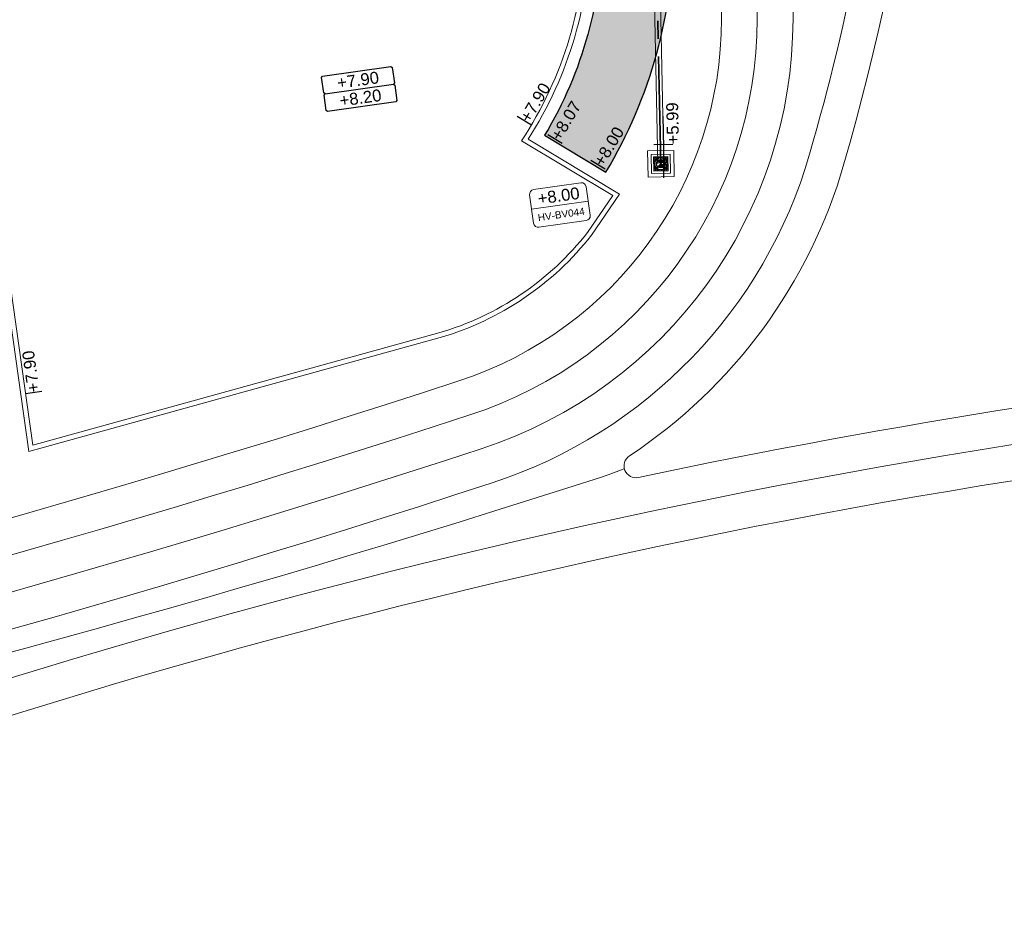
# Model space of a CAD drawing. Extents: x 98477 to 100410, y 398052 to 398969.
# Tile 91 of 256: x 98660 to 98701, y 398195 to 398233. Entities that reach past the tile are written whole.
import ezdxf
from ezdxf.enums import TextEntityAlignment as Align

# ---------------------------------------------------------------- set-up
doc = ezdxf.new("R2010")
doc.units = 0
doc.linetypes.add('AL-NUTSTRACE', pattern=[17, 5, -3.5, 0, -3.5, 5])
doc.linetypes.add('RI-DWA', pattern=[9.75, 4.5, -0.75, 0.75, -0.75, 0.75, -0.75, 0.75, -0.75])
for name, color, linetype, lineweight in [('N-GW-hoogtelijn laagte NAP +6.20', 120, 'AL-HOOGTELIJN +6.20', 18), ('N-GW-hoogtelijn laagte NAP +6.50', 110, 'AL-HOOGTELIJN +6.50', 18), ('N-GW-hoogtelijn laagte NAP +7.00', 100, 'AL-HOOGTELIJN +7.00', 18), ('N-GW-hoogtelijn laagte NAP +7.50', 90, 'AL-HOOGTELIJN +7.50', 18), ('N-GW-hoogtelijn laagte NAP +8.00', 80, 'AL-HOOGTELIJN +8.00', 18), ('N-KO-kantbegrenzing grondwerk', 70, 'Continuous', 25), ('N-RI-DWA b.o.b.', 24, 'Continuous', 25), ('N-RI-DWA hoofdriool', 24, 'RI-DWA', 35), ('N-RI-DWA hoofdriool buiswand', 24, 'Continuous', 13), ('N-RI-DWA put', 1, 'Continuous', 25), ('N-RI-DWA putdeksel', 7, 'Continuous', 18), ('N-RI-DWA putnummer', 24, 'Continuous', 18), ('N-RI-DWA putwand', 7, 'Continuous', 18), ('N-VH-arcering printbeton', 8, 'Continuous', 9), ('X-AL-afwerkhoogte', 4, 'Continuous', 30), ('X-AL-hoogtelijn - Niv 1', 1, 'AL-HOOGTELIJN', 18), ('X-AL-nutstrace VERWERKT', 252, 'AL-NUTSTRACE', 18), ('X-AL-planhoogte brm', 10, 'Continuous', 25), ('X-AL-planhoogte wrm', 252, 'Continuous', 25), ('X-AL-planthoogte VERWERKT', 180, 'Continuous', 25)]:
    doc.layers.add(name, color=color, linetype=linetype, lineweight=lineweight)
for name, color, linetype, plot in [('X-AL-contourlijnen', 30, 'Continuous', False), ('X-AL-hulplijn', 30, 'Continuous', False), ('X-AL-hulplijn riolering', 30, 'Continuous', False)]:
    doc.layers.add(name, color=color, linetype=linetype, plot=plot)
doc.styles.add('CS Annotative', font='arial.ttf')
doc.styles.get("Standard").update_dxf_attribs({"font": 'txt.shx'})
doc.linetypes.add('AL-HOOGTELIJN', pattern='A,10,-1.5,["H",Standard,S=0.9,R=0,X=-0.3,Y=-0.45],-1.5,30', length=43)
doc.linetypes.add('AL-HOOGTELIJN +6.20', pattern='A,7.5,-1.5,["+6.20",Standard,S=0.9,R=0,X=-0.3,Y=-0.45],-4.5,22.5', length=36)
doc.linetypes.add('AL-HOOGTELIJN +6.50', pattern='A,7.5,-1.5,["+6.50",Standard,S=0.9,R=0,X=-0.3,Y=-0.45],-4.5,22.5', length=36)
doc.linetypes.add('AL-HOOGTELIJN +7.00', pattern='A,7.5,-1.5,["+7.00",Standard,S=0.9,R=0,X=-0.3,Y=-0.45],-4.5,22.5', length=36)
doc.linetypes.add('AL-HOOGTELIJN +7.50', pattern='A,7.5,-1.5,["+7.50",Standard,S=0.9,R=0,X=-0.3,Y=-0.45],-4.5,22.5', length=36)
doc.linetypes.add('AL-HOOGTELIJN +8.00', pattern='A,7.5,-1.5,["+8.00",Standard,S=0.9,R=0,X=-0.3,Y=-0.45],-4.5,22.5', length=36)

# ---------------------------------------------------------------- blocks, each defined once
blk = doc.blocks.new('*U280')
at = {"layer": 'X-AL-planhoogte brm', "flags": 128}
blk.add_lwpolyline([(-7.249999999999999, 3.75), (-7.499999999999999, 4), (-7.5, 7.25), (-7.25, 7.5), (7.25, 7.5), (7.5, 7.25), (7.5, 4), (7.25, 3.75)], dxfattribs=at)
at = {"layer": 'X-AL-planhoogte wrm', "flags": 128}
blk.add_lwpolyline([(7.5, 3.5), (7.5, 0.25), (7.25, 0), (-7.25, 0), (-7.5, 0.25), (-7.5, 3.5), (-7.25, 3.75), (7.25, 3.75)], close=True, dxfattribs=at)
at = {"layer": 'X-AL-planhoogte brm', "style": 'CS Annotative'}
blk.add_attdef('OMSCHRIJVING_afwerk', text='', height=2.5, dxfattribs=at).set_placement((0, 5.625), align=Align.MIDDLE_CENTER)
at = {"layer": 'X-AL-planhoogte wrm', "style": 'CS Annotative'}
blk.add_attdef('HOOGTE_eind', text='', height=2.5, dxfattribs=at).set_placement((0, 1.875), align=Align.MIDDLE_CENTER)
blk = doc.blocks.new('*U288')
at = {"layer": 'X-AL-hulplijn', "flags": 128}
blk.add_lwpolyline([(0.2389041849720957, 0.2557827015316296), (-0.2389041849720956, -0.2557827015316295)], dxfattribs=at)
at = {"layer": 'X-AL-planthoogte VERWERKT', "linetype": 'Continuous', "style": 'CS Annotative'}
blk.add_attdef('HOOGTE-RECHTS', text='', height=0.5, rotation=223.0458492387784, dxfattribs=at).set_placement((2.797639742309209e-11, 8.022102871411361e-12), align=Align.MIDDLE_LEFT)
blk = doc.blocks.new('*U289')
at = {"layer": 'X-AL-hulplijn', "flags": 128}
blk.add_lwpolyline([(0.2389041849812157, 0.2557827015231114), (-0.2389041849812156, -0.2557827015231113)], dxfattribs=at)
at = {"layer": 'X-AL-planthoogte VERWERKT', "linetype": 'Continuous', "style": 'CS Annotative'}
blk.add_attdef('HOOGTE-RECHTS', text='', height=0.5, rotation=223.0458492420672, dxfattribs=at).set_placement((2.797639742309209e-11, 8.022102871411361e-12), align=Align.MIDDLE_LEFT)
blk = doc.blocks.new('*U285')
at = {"layer": 'X-AL-hulplijn', "flags": 128}
blk.add_lwpolyline([(0.346593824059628, 0.04871058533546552), (-0.3465938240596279, -0.0487105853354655)], dxfattribs=at)
at = {"layer": 'X-AL-planthoogte VERWERKT', "linetype": 'Continuous', "style": 'CS Annotative'}
blk.add_attdef('HOOGTE-RECHTS', text='', height=0.4999999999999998, rotation=277.9999999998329, dxfattribs=at).set_placement((-4.365574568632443e-11, 5.82076609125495e-11), align=Align.MIDDLE_LEFT)
blk = doc.blocks.new('*U56')
h = blk.add_hatch()
h.set_pattern_fill('ANSI31', color=256, scale=0.8, angle=143.0000000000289)
h.set_pattern_definition([(188.0000000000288, (-2.688911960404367e-16, -1.277783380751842e-16), (0.01391731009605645, -0.09902680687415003), [])])
h.paths.add_polyline_path([(-0.1564719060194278, -0.2076452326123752, 0.618818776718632), (0.26, -9.71445146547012e-17, 0.2354687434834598), (0.1564719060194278, 0.207645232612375)])
at = {"flags": 128}
blk.add_lwpolyline([(-0.1564719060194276, -0.207645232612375), (0.1564719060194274, 0.2076452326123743)], dxfattribs=at)
blk.add_circle((-4.900751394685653e-17, -9.68757018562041e-17), 0.26)
at = {"layer": 'N-RI-DWA putdeksel', "flags": 128}
blk.add_lwpolyline([(-0.2553284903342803, -0.3388323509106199), (0.3388323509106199, -0.2553284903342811), (0.2553284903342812, 0.338832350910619), (-0.338832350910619, 0.2553284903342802)], close=True, dxfattribs=at)
at = {"layer": 'N-RI-DWA putdeksel', "lineweight": 5, "flags": 128}
for points in [[(-0.3318736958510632, 0.2058150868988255), (-0.105512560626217, 0.2376280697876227)], [(-0.3249150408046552, 0.1563016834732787), (-0.1923503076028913, 0.1749324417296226)], [(-0.3179563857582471, 0.106788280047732), (-0.2311768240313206, 0.1189843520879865)], [(-0.3109977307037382, 0.05727487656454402), (-0.2515816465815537, 0.06562526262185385)], [(-0.3040390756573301, 0.007761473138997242), (-0.2596225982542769, 0.01400380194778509)], [(-0.2893189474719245, 0.2622871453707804), (-0.2575059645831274, 0.03592601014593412)], [(-0.2398055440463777, 0.2692458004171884), (-0.2211747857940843, 0.1366810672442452)], [(-0.1902921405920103, 0.2762044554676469), (-0.1780960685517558, 0.1894248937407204)], [(-0.1407787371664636, 0.2831631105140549), (-0.1324283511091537, 0.2237470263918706)], [(-0.09126533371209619, 0.2901217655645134), (-0.08502300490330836, 0.2457052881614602)], [(-0.04175193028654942, 0.2970804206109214), (-0.03618500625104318, 0.2574696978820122)], [(0.007761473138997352, 0.3040390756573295), (0.0140038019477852, 0.2596225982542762)], [(0.03592601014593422, 0.2575059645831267), (0.2622871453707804, 0.2893189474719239)], [(0.05727487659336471, 0.310997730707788), (0.06562526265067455, 0.2515816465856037)], [(0.1067882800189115, 0.317956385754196), (0.118984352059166, 0.2311768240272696)], [(0.1366810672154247, 0.2211747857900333), (0.2692458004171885, 0.2398055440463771)], [(0.1563016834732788, 0.3249150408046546), (0.1749324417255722, 0.1923503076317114)], [(0.18942489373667, 0.1780960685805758), (0.2762044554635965, 0.1902921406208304)], [(0.2058150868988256, 0.3318736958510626), (0.2376280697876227, 0.1055125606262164)], [(0.2237470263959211, 0.1324283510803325), (0.2831631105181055, 0.1407787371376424)], [(0.2457052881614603, 0.08502300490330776), (0.2901217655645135, 0.09126533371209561)], [(0.2574696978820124, 0.03618500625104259), (0.2970804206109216, 0.04175193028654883)], [(-0.297080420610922, -0.04175193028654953), (-0.2574696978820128, -0.03618500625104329)], [(-0.290121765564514, -0.0912653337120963), (-0.2457052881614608, -0.08502300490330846)], [(-0.283163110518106, -0.1407787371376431), (-0.2237470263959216, -0.1324283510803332)], [(-0.276204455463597, -0.190292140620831), (-0.1894248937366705, -0.1780960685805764)], [(-0.269245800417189, -0.2398055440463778), (-0.1366810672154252, -0.2211747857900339)], [(-0.262287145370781, -0.2893189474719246), (-0.03592601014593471, -0.2575059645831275)], [(-0.2376280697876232, -0.1055125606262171), (-0.2058150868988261, -0.3318736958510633)], [(-0.1749324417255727, -0.192350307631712), (-0.1563016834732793, -0.3249150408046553)], [(-0.1189843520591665, -0.2311768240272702), (-0.106788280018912, -0.3179563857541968)], [(-0.06562526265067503, -0.2515816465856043), (-0.05727487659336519, -0.3109977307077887)], [(-0.01400380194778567, -0.259622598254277), (-0.007761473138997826, -0.3040390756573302)], [(0.0361850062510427, -0.257469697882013), (0.04175193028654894, -0.2970804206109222)], [(0.08502300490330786, -0.2457052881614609), (0.09126533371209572, -0.2901217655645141)], [(0.1055125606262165, -0.2376280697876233), (0.3318736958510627, -0.2058150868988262)], [(0.1324283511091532, -0.2237470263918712), (0.1407787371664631, -0.2831631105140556)], [(0.1780960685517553, -0.1894248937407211), (0.1902921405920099, -0.2762044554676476)], [(0.1923503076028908, -0.1749324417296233), (0.3249150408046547, -0.1563016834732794)], [(0.2211747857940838, -0.1366810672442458), (0.2398055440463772, -0.2692458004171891)], [(0.2311768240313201, -0.1189843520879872), (0.3179563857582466, -0.1067882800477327)], [(0.2515816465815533, -0.06562526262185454), (0.3109977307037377, -0.0572748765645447)], [(0.2575059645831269, -0.03592601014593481), (0.289318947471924, -0.262287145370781)], [(0.2596225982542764, -0.01400380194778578), (0.3040390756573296, -0.007761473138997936)]]:
    blk.add_lwpolyline(points, dxfattribs=at)
at = {"layer": 'N-RI-DWA putwand', "flags": 128}
for points in [[(-0.4681022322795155, -0.6211926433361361), (0.6211926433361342, -0.4681022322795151), (0.4681022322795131, 0.6211926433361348), (-0.6211926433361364, 0.4681022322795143)], [(-0.3404379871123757, -0.4517764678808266), (0.4517764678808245, -0.3404379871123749), (0.3404379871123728, 0.4517764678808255), (-0.4517764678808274, 0.3404379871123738)]]:
    blk.add_lwpolyline(points, close=True, dxfattribs=at)
blk = doc.blocks.new('*U636')
at = {"layer": 'X-AL-hulplijn riolering'}
for points in [[(-0.6275572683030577, 0.6275572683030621), (7.682743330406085e-16, 0), (0.6275572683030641, 0.6275572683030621, 0.4142135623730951)], [(3.290701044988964e-15, 0), (-0.6275572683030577, -0.6275572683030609, 0.4142135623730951), (0.6275572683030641, -0.6275572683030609)]]:
    blk.add_hatch(color=256, dxfattribs=at).paths.add_polyline_path(points)
at = {"lineweight": 9}
blk.add_line((-27.13435794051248, -9.502833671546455), (-15.25114111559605, -7.832756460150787), dxfattribs=at)
blk.add_lwpolyline([(-25.58739746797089, -13.32473284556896), (-15.68471678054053, -11.93300183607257, 0.414213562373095), (-14.83362181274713, -10.80356066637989), (-15.66866041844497, -4.86195225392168, 0.414213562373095), (-16.79810158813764, -4.010857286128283), (-26.700782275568, -5.402588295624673, 0.414213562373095), (-27.5518772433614, -6.532029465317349), (-26.71683863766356, -12.47363787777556, 0.414213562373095)], format="xyb", close=True)
at = {"layer": 'X-AL-hulplijn riolering'}
for points in [[(0.7530687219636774, -0.7530687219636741), (-0.7530687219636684, 0.7530687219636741)], [(0.7530687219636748, 0.7530687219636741), (-0.7530687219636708, -0.7530687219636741)]]:
    blk.add_lwpolyline(points, dxfattribs=at)
blk.add_circle((3.290701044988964e-15, 0), 0.8875, dxfattribs=at)
at = {"style": 'CS Annotative'}
for tag, height, p in [('HOOGTE', 2.5, (-21.46773424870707, -6.711177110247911)), ('NR', 1.5, (-20.91776480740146, -10.62441302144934))]:
    blk.add_attdef(tag, text='', height=height, rotation=7.999999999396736, dxfattribs=at).set_placement(p, align=Align.MIDDLE_CENTER)
blk = doc.blocks.new('*U1218')
at = {"layer": 'X-AL-hulplijn riolering', "flags": 128}
for points in [[(-0.2082356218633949, 9.997831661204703), (-3.791003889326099e-16, 3.003920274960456e-16)], [(1.916272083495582, 4.040779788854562), (-2.082860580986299, 3.957485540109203)], [(-3.837241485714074e-16, -2.999999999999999), (-3.837241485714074e-16, 3.000000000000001)]]:
    blk.add_lwpolyline(points, dxfattribs=at)
at = {"layer": 'N-RI-DWA b.o.b.', "linetype": 'Continuous', "style": 'CS Annotative'}
blk.add_attdef('B.o.b.rechts', text='', height=0.5000000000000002, rotation=91.1931884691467, dxfattribs=at).set_placement((0.3832544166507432, 0.8081559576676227), align=Align.MIDDLE_LEFT)

msp = doc.modelspace()

# ---------------------------------------------------------------- hatches: boundary and pattern name
at = {"layer": 'N-VH-arcering printbeton'}
h = msp.add_hatch(dxfattribs=at)
h.set_pattern_fill('CS-PRINTBETON', color=256)
h.set_pattern_definition([(45, (0, 0), (-0.3535533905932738, 0.3535533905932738), []), (45, (0.35, 0), (-0.3535533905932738, 0.3535533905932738), [0.5000000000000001, -0.2])])
edge = h.paths.add_edge_path()
edge.add_arc((97822.03749899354, 398234.1521247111), 861.9999992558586, 0.2151604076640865, 2.150860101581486, ccw=False)
edge.add_arc((98667.03154017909, 398237.3253098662), 16.99999999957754, -30.954150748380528, 0.215160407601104, ccw=False)
edge.add_line((98681.61038607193, 398228.581326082), (98684.18312358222, 398227.0382701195))
edge.add_arc((98667.03154017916, 398237.325309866), 19.99999999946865, 329.0458492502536, 360.2151604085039)
edge.add_arc((97822.03749825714, 398234.1521246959), 864.9999999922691, 0.2151604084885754, 2.171216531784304)
edge.add_line((98686.4164931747, 398266.9233488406), (98747.816306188, 398275.552529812))
edge.add_arc((98744.55735011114, 398271.9772472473), 4.837710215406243, 47.65007522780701, 96.97039297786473)
edge.add_line((98743.97026282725, 398276.7792019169), (98731.14165792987, 398274.9762590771))
edge.add_line((98731.14165792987, 398274.9762590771), (98722.62535253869, 398273.7793704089))
edge.add_line((98722.62535253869, 398273.7793704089), (98654.39783815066, 398264.1906185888))
edge.add_line((98654.39783815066, 398264.1906185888), (98645.93372402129, 398263.0010649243))
edge.add_line((98645.93372402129, 398263.0010649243), (98646.17727694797, 398261.268095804))
edge.add_line((98646.17727694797, 398261.268095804), (98650.98007708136, 398261.9430853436))
edge.add_line((98650.98007708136, 398261.9430853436), (98651.29321655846, 398259.7149821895))
edge.add_line((98651.29321655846, 398259.7149821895), (98651.44175676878, 398259.7358581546))
edge.add_line((98651.44175676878, 398259.7358581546), (98654.2948053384, 398239.4353627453))
edge.add_line((98654.2948053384, 398239.4353627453), (98654.1462651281, 398239.4144867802))
edge.add_line((98654.1462651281, 398239.4144867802), (98654.42461133, 398237.4339506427))
edge.add_line((98654.42461133, 398237.4339506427), (98654.57315154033, 398237.4548266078))
edge.add_line((98654.57315154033, 398237.4548266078), (98656.38240185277, 398224.5813417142))
edge.add_line((98656.38240185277, 398224.5813417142), (98656.23386164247, 398224.5604657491))
edge.add_line((98656.23386164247, 398224.5604657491), (98656.51220784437, 398222.5799296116))
edge.add_line((98656.51220784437, 398222.5799296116), (98656.6607480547, 398222.6008055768))
edge.add_line((98656.6607480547, 398222.6008055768), (98657.4192414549, 398217.203844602))
edge.add_line((98657.4192414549, 398217.203844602), (98659.1522105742, 398217.4473975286))
edge.add_line((98659.1522105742, 398217.4473975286), (98652.8615864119, 398262.2075142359))
edge.add_line((98652.8615864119, 398262.2075142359), (98683.43019538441, 398266.5036520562))

# ---------------------------------------------------------------- linework, layer by layer
at = {"layer": 'N-GW-hoogtelijn laagte NAP +6.20', "flags": 128}
msp.add_lwpolyline([(98698.13601547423, 398257.5072660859, -0.07526715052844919), (98694.17478655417, 398227.3802495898, -0.1783247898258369), (98685.16709013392, 398215.1258109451, 0.828190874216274), (98685.54659641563, 398214.2195749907, -0.02716557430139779), (98717.89234924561, 398219.2691005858, 0.818523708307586), (98717.98863807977, 398220.2446391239, -0.2508275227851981), (98705.0179741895, 398233.3045601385, -0.02634263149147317), (98699.12737840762, 398257.6090503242, 0.920451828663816)], format="xyb", close=True, dxfattribs=at)
msp.add_lwpolyline([(98580.51266672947, 398191.3951592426), (98585.65479495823, 398192.0780460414, 0.04484224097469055), (98684.04109579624, 398214.2500908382, 0.024454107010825), (98684.95594849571, 398214.5946290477)], format="xyb", dxfattribs=at)
at = {"layer": 'N-GW-hoogtelijn laagte NAP +6.50'}
for points in [[(98706.45514489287, 398233.7341417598, -0.03212100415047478), (98699.66058611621, 398263.2532395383, 0.4076712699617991), (98698.53450870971, 398264.0822007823), (98697.24586520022, 398263.9010937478, 0.394882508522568), (98696.38771461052, 398262.8377130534, -0.08877291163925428), (98692.73361254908, 398227.7962032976, -0.2484308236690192), (98679.40532749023, 398213.9939176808, -0.05000848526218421), (98579.42101497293, 398192.0622506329, 0.4211513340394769), (98578.98374972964, 398191.4960241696), (98579.0812391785, 398190.802350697, 0.4142135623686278), (98579.64595976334, 398190.3768032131), (98627.4139564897, 398197.0901573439, -0.4190272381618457), (98635.90089038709, 398190.5849558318)], [(98811.70942816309, 398225.4328247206), (98811.57173679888, 398226.1854085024, 0.3395070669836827), (98809.76552444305, 398227.8189654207, 0.06159963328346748), (98803.38826669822, 398227.5484675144, -0.04849590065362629), (98738.5381658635, 398219.1375578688, 0.07446351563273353), (98651.12177462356, 398203.1658988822, -0.0488721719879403), (98641.63120771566, 398200.9267144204), (98637.3800002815, 398200.3534713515, 0.4082260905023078), (98635.66014563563, 398198.1448007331)]]:
    msp.add_lwpolyline(points, format="xyb", dxfattribs=at)
at = {"layer": 'N-GW-hoogtelijn laagte NAP +7.00', "flags": 128}
for points in [[(98635.13333560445, 398190.538615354, 0.4172489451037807), (98628.34836253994, 398195.7067381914), (98578.86445134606, 398188.7522280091, -0.4142135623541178), (98577.73501017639, 398189.6033229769), (98577.35570416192, 398192.3022255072, -0.4217395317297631), (98578.23221937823, 398193.4349076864, 0.05050922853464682), (98678.93936932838, 398215.419709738, 0.324230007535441), (98692.03722668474, 398233.4647304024, 0.008692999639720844), (98691.53524802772, 398263.7099178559, -0.383598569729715), (98692.39549762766, 398264.7341603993), (98699.78278623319, 398265.7723761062, -0.4094881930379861), (98700.90984911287, 398264.9372653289, 0.03367969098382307), (98707.89231559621, 398234.1637233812, 0.3279931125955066), (98723.49338013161, 398222.3904299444, 0.06736593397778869), (98812.55559159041, 398233.3042421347, 0.2864336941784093), (98825.63634077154, 398247.166372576, 0.1706799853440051), (98823.97446154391, 398258.9912577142)], [(98636.683044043, 398196.2256679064), (98636.42503261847, 398198.2089556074, -0.4128470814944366), (98636.85403804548, 398198.7689739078), (98641.83165721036, 398199.4401680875, 0.04887217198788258), (98651.6069411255, 398201.7465280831, -0.07446351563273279), (98738.58625040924, 398217.6383287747, 0.0484618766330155), (98803.67932007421, 398226.0762575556, -0.06494352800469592), (98810.01430461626, 398226.2911460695, -0.3362808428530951), (98810.45863266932, 398225.8816718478), (98810.81156573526, 398223.9130585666)]]:
    msp.add_lwpolyline(points, format="xyb", dxfattribs=at)
at = {"layer": 'N-GW-hoogtelijn laagte NAP +7.50', "flags": 128}
msp.add_lwpolyline([(98577.00393515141, 398194.8051920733, 0.05103235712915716), (98678.47341116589, 398216.8455017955, 0.3242300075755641), (98690.53722715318, 398233.465915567, 0.009080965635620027), (98689.98928199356, 398265.0058294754)], format="xyb", dxfattribs=at)
at = {"layer": 'N-GW-hoogtelijn laagte NAP +8.00'}
msp.add_lwpolyline([(98688.52212937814, 398264.041655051, -0.008818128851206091), (98689.03722762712, 398233.4671007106, -0.32423000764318), (98678.00745300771, 398218.2712938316, -0.05031323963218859), (98578.28599303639, 398196.4608210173, -0.05031323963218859)], format="xyb", dxfattribs=at)
at = {"layer": 'N-KO-kantbegrenzing grondwerk', "flags": 128}
msp.add_lwpolyline([(98657.41924145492, 398217.203844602), (98659.1522105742, 398217.4473975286), (98652.8615864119, 398262.2075142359), (98683.43019538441, 398266.5036520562, -0.008446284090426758), (98684.03142031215, 398237.3891490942, -0.1368465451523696), (98681.61038607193, 398228.581326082), (98684.18312358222, 398227.0382701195, 0.1368465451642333), (98687.0313991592, 398237.4004148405, 0.008535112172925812), (98686.4164931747, 398266.9233488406), (98747.816306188, 398275.552529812)], format="xyb", dxfattribs=at)
at = {"layer": 'N-RI-DWA hoofdriool'}
msp.add_lwpolyline([(98686.48979740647, 398227.3869655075), (98685.58987730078, 398270.5940289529)], dxfattribs=at)
at = {"layer": 'N-RI-DWA hoofdriool buiswand', "flags": 128}
for points in [[(98686.3648245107, 398227.3843625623), (98685.46490440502, 398270.5914260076)], [(98686.61477030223, 398227.3895684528), (98685.71485019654, 398270.5966318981)]]:
    msp.add_lwpolyline(points, dxfattribs=at)
at = {"layer": 'X-AL-contourlijnen', "flags": 128}
msp.add_lwpolyline([(98684.03142031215, 398237.3891490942, -0.1368465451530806), (98681.61038607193, 398228.581326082), (98684.18312358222, 398227.0382701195, 0.1368465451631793), (98687.0313991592, 398237.4004148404, 0.008535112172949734)], format="xyb", dxfattribs=at)
at = {"layer": 'X-AL-hoogtelijn - Niv 1', "flags": 128}
for points in [[(98653.42630699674, 398261.781966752), (98682.95115639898, 398265.931413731, -0.00828554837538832), (98683.53142383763, 398237.3872714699, -0.1445735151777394), (98680.91792218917, 398228.4136099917), (98684.75640209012, 398226.111397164), (98683.57524238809, 398224.3906370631, -0.1571185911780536), (98677.2262790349, 398220.0931416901), (98659.95654999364, 398215.3168734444)], [(98653.65219523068, 398261.6117477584), (98682.75944146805, 398265.7025044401, -0.008221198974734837), (98683.33142524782, 398237.3865204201, -0.1478036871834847), (98680.63713831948, 398228.3488016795), (98684.47116599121, 398226.0492591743), (98683.4139039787, 398224.5089981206, -0.1569608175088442), (98677.17165752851, 398220.2855431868), (98660.12288676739, 398215.5703851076)]]:
    msp.add_lwpolyline(points, format="xyb", close=True, dxfattribs=at)
at = {"layer": 'X-AL-nutstrace VERWERKT', "const_width": 1.5, "flags": 128}
msp.add_lwpolyline([(98682.30181429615, 398228.2834987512, 0.1355862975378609), (98684.78146725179, 398237.3780142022, 0.008739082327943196), (98684.141685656, 398267.527752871, 0.008739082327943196)], format="xyb", dxfattribs=at)

# ---------------------------------------------------------------- block references
at = {"layer": 'N-RI-DWA b.o.b.'}
ref = msp.add_blockref('*U1218', (98686.61477030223, 398227.3895684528), dxfattribs=dict(at, xscale=0.2, yscale=0.2, zscale=0.2))
ref.add_attrib('B.o.b.rechts', '+5.99', dxfattribs={"linetype": 'Continuous', "height": 0.5000000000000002, "rotation": 91.1931884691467, "style": 'CS Annotative'}).set_placement((98686.99802471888, 398228.1977244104), align=Align.MIDDLE_LEFT)
at = {"layer": 'N-RI-DWA put', "rotation": 353.1931884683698}
msp.add_blockref('*U56', (98686.48979740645, 398227.3869655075), dxfattribs=at)
at = {"layer": 'N-RI-DWA putnummer'}
ref = msp.add_blockref('*U636', (98686.48979740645, 398227.3869655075), dxfattribs=dict(at, xscale=0.2, yscale=0.2, zscale=0.2))
ref.add_attrib('HOOGTE', '+8.00', dxfattribs={"linetype": 'Continuous', "height": 0.4999999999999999, "rotation": 7.999999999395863, "style": 'CS Annotative'}).set_placement((98682.19625055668, 398226.0447300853), align=Align.MIDDLE_CENTER)
ref.add_attrib('NR', 'HV-BV044', dxfattribs={"linetype": 'Continuous', "height": 0.3, "rotation": 7.999999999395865, "style": 'CS Annotative'}).set_placement((98682.30624444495, 398225.2620829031), align=Align.MIDDLE_CENTER)
at = {"layer": 'X-AL-afwerkhoogte'}
ref = msp.add_blockref('*U280', (98673.9322690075, 398229.7847874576), dxfattribs=dict(at, xscale=0.2, yscale=0.2, zscale=0.2, rotation=8))
ref.add_attrib('OMSCHRIJVING_afwerk', '+7.90', dxfattribs={"layer": 'X-AL-planhoogte brm', "linetype": 'Continuous', "height": 0.5, "rotation": 8.000000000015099, "style": 'CS Annotative'}).set_placement((98673.77569926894, 398230.8988390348), align=Align.MIDDLE_CENTER)
ref.add_attrib('HOOGTE_eind', '+8.20', dxfattribs={"layer": 'X-AL-planhoogte wrm', "linetype": 'Continuous', "height": 0.5, "rotation": 8.000000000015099, "style": 'CS Annotative'}).set_placement((98673.88007909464, 398230.1561379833), align=Align.MIDDLE_CENTER)
at = {"layer": 'X-AL-planthoogte VERWERKT'}
ref = msp.add_blockref('*U288', (98680.75680815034, 398229.2000591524), dxfattribs=dict(at, yscale=-1, rotation=196.0000000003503))
ref.add_attrib('HOOGTE-RECHTS', '+7.90', dxfattribs={"linetype": 'Continuous', "height": 0.5, "rotation": 59.04584923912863, "style": 'CS Annotative'}).set_placement((98680.75680815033, 398229.2000591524), align=Align.MIDDLE_LEFT)
ref = msp.add_blockref('*U288', (98682.04748114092, 398228.4357760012), dxfattribs=dict(at, yscale=-1, rotation=196.0000000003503))
ref.add_attrib('HOOGTE-RECHTS', '+8.07', dxfattribs={"linetype": 'Continuous', "height": 0.5, "rotation": 59.04584923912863, "style": 'CS Annotative'}).set_placement((98682.0474811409, 398228.4357760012), align=Align.MIDDLE_LEFT)
ref = msp.add_blockref('*U289', (98683.8484326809, 398227.3556156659), dxfattribs=dict(at, yscale=-1, rotation=196.0000000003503))
ref.add_attrib('HOOGTE-RECHTS', '+8.00', dxfattribs={"linetype": 'Continuous', "height": 0.5, "rotation": 59.04584924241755, "style": 'CS Annotative'}).set_placement((98683.84843268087, 398227.3556156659), align=Align.MIDDLE_LEFT)
at = {"layer": 'X-AL-planthoogte VERWERKT', "rotation": 179.9999999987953}
msp.add_blockref('*U285', (98660.16415742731, 398217.7915828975), dxfattribs=at).add_auto_attribs({'HOOGTE-RECHTS': '+7.90'})

doc.saveas('drawing.dxf')
